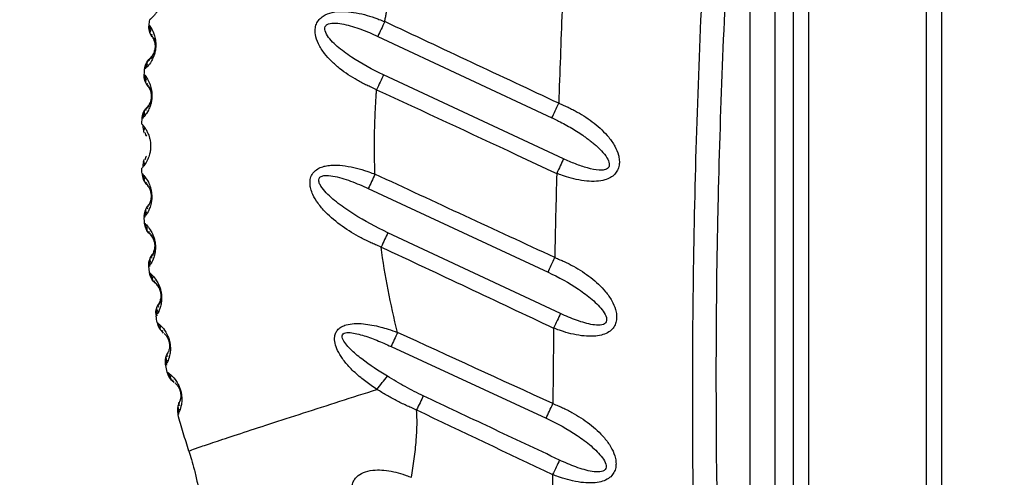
# Model space of a CAD drawing. Header units: millimetres. Extents: x 13 to 546, y 13 to 419.
# Tile 7 of 23: x 206 to 266, y 231 to 259. Entities that reach past the tile are written whole.
import ezdxf

# ---------------------------------------------------------------- set-up
doc = ezdxf.new("R2010")
doc.units = ezdxf.units.MM
doc.header["$LTSCALE"] = 2
doc.linetypes.add('SLD-Solid', pattern=[0])
doc.layers.add('DIMENSIONS', color=140, linetype='SLD-Solid', lineweight=25)
doc.styles.add('SLDTEXTSTYLE0', font='VERDANA.TTF')
doc.dimstyles.new('SLDDIMSTYLE0', dxfattribs={"dimtxt": 4.316016, "dimasz": 6.604, "dimexe": 0, "dimexo": 0.0625, "dimgap": 1.079004, "dimtad": 0, "dimtih": 1, "dimtoh": 1, "dimrnd": 1e-09, "dimzin": 12, "dimdsep": 46, "dimtxsty": 'SLDTEXTSTYLE0', "dimsah": 1, "dimcen": 0.09, "dimadec": 0, "dimazin": 3, "dimtfac": 1, "dimtofl": 0, "dimtmove": 0, "dimatfit": 3, "dimfxl": 0, "dimfrac": 2, "dimtolj": 1, "dimtzin": 12, "dimarcsym": 0})

# ---------------------------------------------------------------- blocks, each defined once
blk = doc.blocks.new('_D_1')
at = {"layer": 'DIMENSIONS'}
for p, q in [((262.726, 344.234), (171.672, 344.234)), ((178.022, 344.234), (178.022, 265.873)), ((171.609, 258.047), (170.16, 258.047)), ((170.16, 258.047), (170.16, 251.188)), ((184.435, 258.047), (185.884, 258.047)), ((185.884, 258.047), (185.884, 251.188)), ((170.16, 251.188), (171.609, 251.188)), ((185.884, 251.188), (184.435, 251.188)), ((178.022, 159.475), (178.022, 250.222)), ((196.359, 159.475), (171.672, 159.475))]:
    blk.add_line(p, q, dxfattribs=at)
for points in [[(178.022, 344.234), (177.006, 337.63), (179.038, 337.63)], [(178.022, 159.475), (179.038, 166.079), (177.006, 166.079)]]:
    blk.add_solid(points, dxfattribs=at)
at = {"layer": 'DIMENSIONS', "char_height": 4.2333, "attachment_point": 1, "style": 'SLDTEXTSTYLE0'}
for s, insert in [('184.8', (169.814, 264.39)), ('7.27', (171.609, 256.565))]:
    blk.add_mtext(s, dxfattribs=dict(at, insert=insert))
blk = doc.blocks.new('_D_3')
at = {"layer": 'DIMENSIONS'}
for p, q in [((263.132, 344.269), (147.672, 344.269)), ((154.022, 344.269), (154.022, 234.011)), ((147.609, 226.186), (146.16, 226.186)), ((146.16, 226.186), (146.16, 219.326)), ((160.435, 226.186), (161.884, 226.186)), ((161.884, 226.186), (161.884, 219.326)), ((146.16, 219.326), (147.609, 219.326)), ((161.884, 219.326), (160.435, 219.326)), ((154.022, 102.088), (154.022, 218.36)), ((224.821, 102.088), (147.672, 102.088))]:
    blk.add_line(p, q, dxfattribs=at)
for points in [[(154.022, 344.269), (153.006, 337.665), (155.038, 337.665)], [(154.022, 102.088), (155.038, 108.692), (153.006, 108.692)]]:
    blk.add_solid(points, dxfattribs=at)
at = {"layer": 'DIMENSIONS', "char_height": 4.2333, "attachment_point": 1, "style": 'SLDTEXTSTYLE0'}
for s, insert in [('242.2', (145.814, 232.529)), ('9.53', (147.609, 224.703))]:
    blk.add_mtext(s, dxfattribs=dict(at, insert=insert))

msp = doc.modelspace()

# ---------------------------------------------------------------- linework, layer by layer
for p, q in [((252.986, 212.875), (252.986, 284.075)), ((253.899, 284.075), (253.899, 212.875)), ((260.986, 215.091), (260.986, 281.859)), ((261.899, 281.859), (261.899, 215.091)), ((250.399, 212.975), (250.399, 281.47)), ((251.899, 212.975), (251.899, 281.47)), ((214.283, 258.219), (214.284, 258.121)), ((228, 257.558), (238.469, 252.66)), ((214.62, 256.88), (214.619, 256.866)), ((213.995, 255.246), (214.001, 255.15)), ((214.041, 255.682), (214.02, 255.587)), ((239.165, 250.194), (228.339, 255.238)), ((214.395, 253.935), (214.394, 253.917)), ((213.879, 252.708), (213.863, 252.613)), ((214.057, 251.61), (214.099, 251.555)), ((214.099, 250.359), (214.056, 250.303)), ((213.861, 249.293), (213.877, 249.198)), ((227.427, 248.407), (238.234, 243.379)), ((214.381, 248.038), (214.382, 248.02)), ((213.995, 246.772), (213.989, 246.676)), ((214.015, 246.312), (214.036, 246.218)), ((238.986, 240.887), (228.605, 245.751)), ((214.593, 245.089), (214.595, 245.072)), ((214.273, 243.809), (214.271, 243.712)), ((214.318, 243.328), (214.343, 243.236)), ((214.699, 240.849), (214.702, 240.752)), ((214.774, 240.337), (214.803, 240.247)), ((228.798, 238.906), (238.125, 234.592)), ((215.276, 237.887), (215.284, 237.792)), ((215.384, 237.351), (215.417, 237.263)), ((216.007, 234.938), (216.019, 234.843))]:
    msp.add_line(p, q)
at = {"flags": 128}
for points in [[(228.417, 258.442), (228.362, 258.327), (228.308, 258.212), (228.254, 258.097), (228.201, 257.985), (228.149, 257.874), (228.098, 257.766), (228.048, 257.66), (228, 257.558)], [(229.186, 239.753), (229.136, 239.643), (229.085, 239.533), (229.035, 239.425), (228.986, 239.317), (228.937, 239.211), (228.89, 239.107), (228.843, 239.006), (228.798, 238.906)]]:
    msp.add_lwpolyline(points, dxfattribs=at)
for centre, start, end in [((214.813, 249.65), 179.99991, 181.22868), ((214.82, 249.332), 181.53532, 223.42855), ((214.947, 246.73), 179.99971, 184.04825), ((215.651, 240.901), 179.9993, 189.71378), ((215.717, 240.519), 190.0881, 231.52163)]:
    msp.add_arc(centre, 1, start, end)
for points, knots in [([(247.451, 212.907), (247.416, 213.744), (247.347, 215.391), (247.258, 217.822), (247.181, 220.171), (247.116, 222.439), (247.062, 224.625), (247.019, 226.73), (246.986, 228.752), (246.932, 233.052), (246.92, 239.64), (247.06, 248.543), (247.357, 257.441), (247.736, 264.893), (248.116, 270.828), (248.401, 274.764), (248.757, 279.17), (249.022, 282.128), (249.2, 284.114)], [0, 0, 0, 0, 0.03527, 0.069392, 0.102366, 0.134191, 0.164867, 0.194393, 0.222771, 0.25, 0.375349, 0.5, 0.624725, 0.75, 0.813998, 0.875, 0.916087, 1, 1, 1, 1]), ([(250.399, 281.47), (249.873, 275.727), (249.234, 267.149), (248.822, 258.628), (248.598, 252.96), (248.511, 250.134), (248.202, 236.019), (248.353, 224.574), (248.902, 212.975)], [0, 0, 0, 0, 0.25, 0.375, 0.375, 0.5, 0.5, 1, 1, 1, 1]), ([(214.681, 261.208), (214.682, 261.206), (214.682, 261.203), (214.691, 261.189), (214.704, 261.17), (214.721, 261.144), (214.741, 261.113), (214.765, 261.075), (214.79, 261.032), (214.83, 260.957), (214.887, 260.835), (214.951, 260.654), (214.996, 260.469), (215.025, 260.287), (215.038, 260.068), (215.016, 259.796), (214.957, 259.532), (214.881, 259.33), (214.8, 259.166), (214.703, 259.004), (214.589, 258.851), (214.478, 258.731), (214.39, 258.646), (214.331, 258.594), (214.292, 258.568), (214.287, 258.561), (214.283, 258.557)], [0, 0, 0, 0, 0.035923, 0.070566, 0.103896, 0.135883, 0.166502, 0.195732, 0.223559, 0.249977, 0.31728, 0.374981, 0.408264, 0.43748, 0.470963, 0.499986, 0.528918, 0.562494, 0.591708, 0.624993, 0.682778, 0.749997, 0.810691, 0.875003, 0.928907, 1, 1, 1, 1]), ([(228.417, 258.442), (228.424, 258.484), (228.439, 258.567), (228.461, 258.692), (228.485, 258.816), (228.536, 259.065), (228.597, 259.355), (228.665, 259.686), (228.711, 259.919), (228.758, 260.168), (228.786, 260.335), (228.802, 260.435)], [0, 0, 0, 0, 0.062501, 0.125, 0.187499, 0.250001, 0.5, 0.625001, 0.750001, 0.850001, 1, 1, 1, 1]), ([(227.928, 254.351), (227.82, 254.398), (227.622, 254.483), (227.327, 254.619), (227.048, 254.759), (226.483, 255.067), (225.85, 255.486), (225.209, 256.047), (224.768, 256.534), (224.419, 257.061), (224.24, 257.577), (224.22, 257.992), (224.294, 258.308), (224.463, 258.582), (224.776, 258.846), (225.282, 259.033), (225.908, 259.072), (226.563, 259.009), (227.191, 258.874), (227.699, 258.721), (228.101, 258.569), (228.301, 258.489), (228.417, 258.442)], [0, 0, 0, 0, 0.034203, 0.062505, 0.094327, 0.125011, 0.249907, 0.314954, 0.374919, 0.443025, 0.499939, 0.532474, 0.562451, 0.592817, 0.624957, 0.681828, 0.74998, 0.809539, 0.874987, 0.937494, 0.963751, 1, 1, 1, 1]), ([(214.244, 258.237), (214.272, 258.205), (214.314, 258.157), (214.522, 257.773), (214.621, 257.417), (214.65, 257.155), (214.65, 256.98), (214.641, 256.852), (214.624, 256.726), (214.59, 256.555), (214.509, 256.304), (214.344, 255.978), (214.136, 255.726), (214.097, 255.693), (214.078, 255.676)], [0, 0, 0, 0, 0.2881294, 0.4322742, 0.5042781, 0.5429996, 0.5601066, 0.576729, 0.5933129, 0.6104124, 0.6491806, 0.7211864, 0.865333, 1, 1, 1, 1]), ([(228.339, 255.238), (227.669, 255.55), (227.016, 255.907), (226.112, 256.511), (225.823, 256.724), (225.43, 257.067), (225.307, 257.186), (225.085, 257.431), (224.986, 257.558), (224.842, 257.817), (224.797, 257.95), (224.823, 258.12), (224.846, 258.171), (224.923, 258.254), (224.976, 258.285), (225.159, 258.353), (225.312, 258.363), (225.63, 258.348), (225.797, 258.322), (226.302, 258.217), (226.646, 258.108), (227.328, 257.858), (227.667, 257.714), (228, 257.558)], [0, 0, 0, 0, 0.25, 0.25, 0.375, 0.375, 0.4375, 0.4375, 0.5, 0.5, 0.5625, 0.5625, 0.59375, 0.59375, 0.625, 0.625, 0.6875, 0.6875, 0.75, 0.75, 0.875, 0.875, 1, 1, 1, 1]), ([(214.284, 258.121), (214.284, 258.089), (214.283, 257.993), (214.305, 257.893), (214.321, 257.826)], [0, 0, 0, 0, 0.334647, 1, 1, 1, 1]), ([(214.373, 257.954), (214.336, 257.924), (214.264, 257.864), (214.308, 257.75), (214.329, 257.694)], [0, 0, 0, 0, 0.508406, 1, 1, 1, 1]), ([(214.439, 257.51), (214.417, 257.549), (214.373, 257.63), (214.418, 257.678), (214.441, 257.703)], [0, 0, 0, 0, 0.490813, 1, 1, 1, 1]), ([(214.414, 257.6), (214.444, 257.56), (214.49, 257.499), (214.565, 257.337), (214.603, 257.199), (214.62, 257.086), (214.624, 256.997), (214.623, 256.926), (214.621, 256.892), (214.62, 256.88)], [0, 0, 0, 0, 0.461932, 0.703176, 0.826195, 0.888269, 0.950437, 0.981695, 1, 1, 1, 1]), ([(214.46, 257.473), (214.466, 257.466), (214.477, 257.451), (214.537, 257.329), (214.584, 257.196), (214.605, 257.028), (214.606, 256.944), (214.604, 256.893), (214.601, 256.857), (214.597, 256.821), (214.589, 256.771), (214.571, 256.689), (214.53, 256.567), (214.476, 256.46), (214.42, 256.374), (214.357, 256.294), (214.303, 256.239), (214.295, 256.232), (214.291, 256.229)], [0, 0, 0, 0, 0.123898, 0.240944, 0.347665, 0.378803, 0.392633, 0.398546, 0.404147, 0.409764, 0.415702, 0.429569, 0.460785, 0.531913, 0.607466, 0.684794, 0.841772, 1, 1, 1, 1]), ([(214.619, 256.866), (214.618, 256.862), (214.616, 256.837), (214.61, 256.791), (214.596, 256.711), (214.572, 256.624), (214.512, 256.459), (214.384, 256.267), (214.317, 256.207), (214.271, 256.167)], [0, 0, 0, 0, 0.005969, 0.036854, 0.067908, 0.130468, 0.193904, 0.452892, 1, 1, 1, 1]), ([(214.135, 255.964), (214.107, 255.902), (214.065, 255.808), (214.047, 255.713), (214.041, 255.682)], [0, 0, 0, 0, 0.664245, 1, 1, 1, 1]), ([(214.17, 256.092), (214.138, 256.041), (214.072, 255.938), (214.131, 255.866), (214.161, 255.829)], [0, 0, 0, 0, 0.491616, 1, 1, 1, 1]), ([(214.278, 256.061), (214.26, 256.09), (214.225, 256.146), (214.285, 256.216), (214.314, 256.251)], [0, 0, 0, 0, 0.509162, 1, 1, 1, 1]), ([(213.955, 255.263), (213.985, 255.232), (214.029, 255.187), (214.254, 254.814), (214.37, 254.464), (214.411, 254.205), (214.419, 254.03), (214.417, 253.904), (214.407, 253.778), (214.382, 253.611), (214.315, 253.355), (214.166, 253.021), (213.972, 252.757), (213.934, 252.722), (213.916, 252.705)], [0, 0, 0, 0, 0.288197, 0.432375, 0.504393, 0.543038, 0.560168, 0.576843, 0.59309, 0.60975, 0.647184, 0.721119, 0.865297, 1, 1, 1, 1]), ([(228.339, 255.238), (228.277, 255.105), (228.21, 254.96), (228.071, 254.659), (227.999, 254.504), (227.928, 254.351)], [0, 0, 0, 0, 0.5, 0.5, 1, 1, 1, 1]), ([(214.001, 255.15), (214.002, 255.118), (214.006, 255.022), (214.033, 254.923), (214.052, 254.858)], [0, 0, 0, 0, 0.334797, 1, 1, 1, 1]), ([(214.097, 254.987), (214.062, 254.955), (213.994, 254.892), (214.043, 254.781), (214.067, 254.727)], [0, 0, 0, 0, 0.508399, 1, 1, 1, 1]), ([(214.185, 254.548), (214.161, 254.587), (214.113, 254.665), (214.156, 254.715), (214.177, 254.74)], [0, 0, 0, 0, 0.490822, 1, 1, 1, 1]), ([(214.155, 254.637), (214.187, 254.599), (214.236, 254.54), (214.318, 254.382), (214.363, 254.246), (214.384, 254.135), (214.394, 254.047), (214.396, 253.977), (214.395, 253.946), (214.395, 253.935)], [0, 0, 0, 0, 0.463169, 0.705061, 0.828412, 0.890655, 0.952992, 0.984337, 1, 1, 1, 1]), ([(214.207, 254.513), (214.214, 254.506), (214.226, 254.492), (214.291, 254.373), (214.344, 254.243), (214.373, 254.077), (214.378, 253.993), (214.378, 253.943), (214.377, 253.906), (214.375, 253.87), (214.37, 253.821), (214.356, 253.738), (214.321, 253.614), (214.273, 253.505), (214.221, 253.416), (214.163, 253.334), (214.111, 253.277), (214.104, 253.269), (214.1, 253.265)], [0, 0, 0, 0, 0.1238377, 0.2408959, 0.347622, 0.3787568, 0.3925817, 0.3984943, 0.4040958, 0.4097109, 0.4156494, 0.4295272, 0.4607498, 0.531887, 0.607446, 0.6847786, 0.8417645, 1, 1, 1, 1]), ([(227.802, 250.442), (227.801, 250.524), (227.8, 250.687), (227.798, 251.013), (227.802, 251.583), (227.816, 252.235), (227.84, 252.887), (227.864, 253.375), (227.888, 253.782), (227.91, 254.108), (227.922, 254.27), (227.928, 254.351)], [0, 0, 0, 0, 0.0625, 0.124999, 0.249999, 0.499998, 0.624999, 0.750001, 0.875001, 0.9375, 1, 1, 1, 1]), ([(214.394, 253.917), (214.394, 253.913), (214.393, 253.888), (214.389, 253.841), (214.379, 253.761), (214.36, 253.673), (214.308, 253.506), (214.191, 253.308), (214.127, 253.246), (214.084, 253.203)], [0, 0, 0, 0, 0.006514, 0.037376, 0.06842, 0.130939, 0.194332, 0.453172, 1, 1, 1, 1]), ([(238.469, 252.66), (238.531, 252.792), (238.598, 252.935), (238.737, 253.232), (238.809, 253.386), (238.88, 253.537)], [0, 0, 0, 0, 0.5, 0.5, 1, 1, 1, 1]), ([(238.88, 253.537), (238.982, 253.494), (239.172, 253.415), (239.455, 253.287), (239.723, 253.155), (240.265, 252.864), (241.033, 252.359), (241.788, 251.651), (242.256, 250.985), (242.46, 250.507), (242.532, 250.116), (242.521, 249.804), (242.433, 249.509), (242.249, 249.249), (241.984, 249.047), (241.609, 248.896), (241.128, 248.826), (240.548, 248.844), (239.942, 248.944), (239.451, 249.071), (239.062, 249.204), (238.869, 249.275), (238.755, 249.317)], [0, 0, 0, 0, 0.033855, 0.062493, 0.094287, 0.124986, 0.249858, 0.37466, 0.441706, 0.499654, 0.532275, 0.562146, 0.593588, 0.624634, 0.658681, 0.696386, 0.75003, 0.808734, 0.875012, 0.937507, 0.963051, 1, 1, 1, 1]), ([(213.959, 252.994), (213.934, 252.93), (213.897, 252.835), (213.884, 252.74), (213.879, 252.708)], [0, 0, 0, 0, 0.664574, 1, 1, 1, 1]), ([(213.987, 253.123), (213.958, 253.071), (213.898, 252.965), (213.959, 252.896), (213.991, 252.861)], [0, 0, 0, 0, 0.491617, 1, 1, 1, 1]), ([(214.095, 253.098), (214.076, 253.126), (214.039, 253.18), (214.095, 253.253), (214.122, 253.289)], [0, 0, 0, 0, 0.509157, 1, 1, 1, 1]), ([(213.814, 252.285), (213.815, 252.283), (213.817, 252.278), (213.828, 252.266), (213.841, 252.253), (213.86, 252.233), (213.888, 252.2), (213.929, 252.15), (213.962, 252.104), (213.979, 252.081)], [0, 0, 0, 0, 0.164091, 0.302097, 0.414067, 0.499981, 0.673832, 0.840485, 1, 1, 1, 1]), ([(238.469, 252.66), (238.503, 252.644), (238.639, 252.58), (238.908, 252.448), (239.406, 252.186), (239.922, 251.881), (240.355, 251.586), (240.599, 251.413), (240.786, 251.27), (240.977, 251.116), (241.13, 250.983), (241.24, 250.881), (241.31, 250.816), (241.378, 250.748), (241.422, 250.701), (241.444, 250.678)], [0, 0, 0, 0, 0.031545, 0.125007, 0.25002, 0.499981, 0.624986, 0.687489, 0.749991, 0.821423, 0.892851, 0.919712, 0.946426, 0.973211, 1, 1, 1, 1]), ([(213.866, 252.175), (213.868, 252.143), (213.877, 252.048), (213.909, 251.952), (213.93, 251.887)], [0, 0, 0, 0, 0.334799, 1, 1, 1, 1]), ([(213.894, 252.187), (213.912, 252.168), (213.949, 252.13), (214.134, 251.852), (214.264, 251.512), (214.318, 251.256), (214.335, 251.084), (214.339, 250.956), (214.335, 250.829), (214.318, 250.657), (214.263, 250.401), (214.133, 250.062), (213.948, 249.784), (213.911, 249.746), (213.892, 249.727)], [0, 0, 0, 0, 0.17012, 0.334875, 0.417176, 0.46145, 0.481001, 0.499984, 0.518953, 0.538499, 0.582795, 0.665095, 0.829851, 1, 1, 1, 1]), ([(213.969, 252.018), (213.936, 251.984), (213.871, 251.919), (213.925, 251.81), (213.951, 251.757)], [0, 0, 0, 0, 0.50839, 1, 1, 1, 1]), ([(214.077, 251.585), (214.052, 251.623), (214, 251.698), (214.04, 251.75), (214.06, 251.776)], [0, 0, 0, 0, 0.490836, 1, 1, 1, 1]), ([(213.929, 250.027), (213.908, 249.962), (213.867, 249.833), (213.858, 249.706), (213.853, 249.642)], [0, 0, 0, 0, 0.497395, 1, 1, 1, 1]), ([(213.951, 250.156), (213.924, 250.103), (213.87, 249.995), (213.934, 249.929), (213.967, 249.896)], [0, 0, 0, 0, 0.491612, 1, 1, 1, 1]), ([(214.059, 250.137), (214.039, 250.163), (213.999, 250.215), (214.051, 250.291), (214.077, 250.328)], [0, 0, 0, 0, 0.509161, 1, 1, 1, 1]), ([(239.165, 250.194), (239.103, 250.062), (239.036, 249.919), (238.898, 249.622), (238.826, 249.468), (238.755, 249.317)], [0, 0, 0, 0, 0.5, 0.5, 1, 1, 1, 1]), ([(241.85, 249.646), (241.797, 249.588), (241.715, 249.55), (241.525, 249.51), (241.417, 249.506), (241.082, 249.526), (240.842, 249.577), (240.363, 249.71), (240.121, 249.794), (239.64, 249.981), (239.401, 250.084), (239.165, 250.194)], [0, 0, 0, 0, 0.125, 0.125, 0.25, 0.25, 0.5, 0.5, 0.75, 0.75, 1, 1, 1, 1]), ([(213.821, 249.305), (213.853, 249.278), (213.901, 249.238), (214.157, 248.891), (214.305, 248.558), (214.371, 248.306), (214.396, 248.135), (214.406, 248.009), (214.408, 247.882), (214.4, 247.709), (214.359, 247.452), (214.246, 247.108), (214.081, 246.83), (214.047, 246.791), (214.031, 246.772)], [0, 0, 0, 0, 0.288181, 0.432351, 0.504369, 0.543123, 0.560229, 0.57683, 0.593434, 0.610538, 0.649295, 0.721311, 0.865481, 1, 1, 1, 1]), ([(228.2, 244.889), (228.086, 244.935), (227.881, 245.019), (227.576, 245.154), (227.286, 245.291), (226.695, 245.593), (225.846, 246.11), (224.983, 246.822), (224.409, 247.488), (224.118, 247.967), (223.968, 248.367), (223.91, 248.7), (223.935, 249.031), (224.078, 249.331), (224.314, 249.56), (224.603, 249.703), (224.925, 249.784), (225.345, 249.827), (225.901, 249.801), (226.552, 249.682), (227.082, 249.539), (227.5, 249.392), (227.708, 249.315), (227.829, 249.27)], [0, 0, 0, 0, 0.034591, 0.0625069, 0.0940928, 0.1250154, 0.2499354, 0.3748224, 0.4420547, 0.4998409, 0.5329657, 0.5623486, 0.5945596, 0.6248494, 0.6547015, 0.6874511, 0.7169964, 0.7500489, 0.8086625, 0.8750024, 0.9374924, 0.9635101, 1, 1, 1, 1]), ([(213.877, 249.198), (213.881, 249.167), (213.894, 249.072), (213.931, 248.977), (213.955, 248.914)], [0, 0, 0, 0, 0.3352563, 1, 1, 1, 1]), ([(213.987, 249.046), (213.956, 249.011), (213.895, 248.943), (213.954, 248.838), (213.983, 248.786)], [0, 0, 0, 0, 0.508386, 1, 1, 1, 1]), ([(214.116, 248.621), (214.089, 248.657), (214.034, 248.73), (214.071, 248.783), (214.09, 248.81)], [0, 0, 0, 0, 0.490845, 1, 1, 1, 1]), ([(214.078, 248.706), (214.113, 248.671), (214.166, 248.617), (214.263, 248.47), (214.319, 248.341), (214.351, 248.234), (214.369, 248.148), (214.378, 248.079), (214.38, 248.048), (214.381, 248.038)], [0, 0, 0, 0, 0.463167, 0.705061, 0.828414, 0.890658, 0.953004, 0.984351, 1, 1, 1, 1]), ([(228.605, 245.751), (227.901, 246.08), (227.213, 246.452), (226.237, 247.068), (225.922, 247.284), (225.475, 247.627), (225.331, 247.744), (225.058, 247.987), (224.928, 248.112), (224.697, 248.372), (224.593, 248.507), (224.489, 248.71), (224.463, 248.777), (224.442, 248.907), (224.447, 248.968), (224.496, 249.07), (224.541, 249.11), (224.657, 249.166), (224.727, 249.181), (224.954, 249.204), (225.125, 249.187), (225.473, 249.126), (225.651, 249.082), (226.007, 248.978), (226.186, 248.918), (226.721, 248.722), (227.077, 248.57), (227.427, 248.407)], [0, 0, 0, 0, 0.25, 0.25, 0.375, 0.375, 0.4375, 0.4375, 0.5, 0.5, 0.5625, 0.5625, 0.59375, 0.59375, 0.625, 0.625, 0.65625, 0.65625, 0.6875, 0.6875, 0.75, 0.75, 0.8125, 0.8125, 0.875, 0.875, 1, 1, 1, 1]), ([(214.141, 248.588), (214.148, 248.582), (214.161, 248.569), (214.237, 248.458), (214.302, 248.334), (214.346, 248.174), (214.359, 248.092), (214.365, 248.042), (214.367, 248.006), (214.368, 247.97), (214.368, 247.921), (214.362, 247.837), (214.341, 247.711), (214.304, 247.599), (214.261, 247.505), (214.212, 247.418), (214.168, 247.356), (214.161, 247.348), (214.158, 247.344)], [0, 0, 0, 0, 0.123709, 0.24079, 0.347599, 0.378809, 0.392695, 0.398623, 0.404224, 0.40984, 0.415764, 0.429588, 0.460753, 0.531858, 0.607414, 0.684751, 0.84175, 1, 1, 1, 1]), ([(214.382, 248.02), (214.383, 248.016), (214.385, 247.991), (214.385, 247.944), (214.383, 247.864), (214.373, 247.774), (214.338, 247.603), (214.242, 247.395), (214.186, 247.327), (214.148, 247.281)], [0, 0, 0, 0, 0.00654, 0.037397, 0.068441, 0.130956, 0.194353, 0.453189, 1, 1, 1, 1]), ([(214.045, 247.062), (214.027, 246.996), (214, 246.898), (213.996, 246.804), (213.995, 246.772)], [0, 0, 0, 0, 0.665268, 1, 1, 1, 1]), ([(214.06, 247.192), (214.037, 247.137), (213.988, 247.027), (214.056, 246.965), (214.09, 246.933)], [0, 0, 0, 0, 0.491609, 1, 1, 1, 1]), ([(214.169, 247.178), (214.148, 247.203), (214.106, 247.253), (214.153, 247.331), (214.177, 247.369)], [0, 0, 0, 0, 0.5091629, 1, 1, 1, 1]), ([(213.975, 246.322), (214.008, 246.297), (214.058, 246.259), (214.329, 245.926), (214.491, 245.602), (214.569, 245.355), (214.603, 245.186), (214.619, 245.061), (214.628, 244.935), (214.628, 244.763), (214.6, 244.504), (214.505, 244.155), (214.355, 243.871), (214.324, 243.83), (214.309, 243.811)], [0, 0, 0, 0, 0.2881992, 0.4323792, 0.5044026, 0.5431696, 0.5602758, 0.5768675, 0.59348, 0.6105862, 0.6493374, 0.7213566, 0.8655346, 1, 1, 1, 1]), ([(214.036, 246.218), (214.041, 246.187), (214.059, 246.094), (214.1, 246.001), (214.127, 245.94)], [0, 0, 0, 0, 0.3354418, 1, 1, 1, 1]), ([(214.152, 246.072), (214.123, 246.036), (214.066, 245.966), (214.129, 245.864), (214.161, 245.814)], [0, 0, 0, 0, 0.508379, 1, 1, 1, 1]), ([(214.301, 245.655), (214.272, 245.69), (214.214, 245.76), (214.248, 245.815), (214.266, 245.842)], [0, 0, 0, 0, 0.4908564, 1, 1, 1, 1]), ([(214.259, 245.738), (214.296, 245.705), (214.351, 245.654), (214.454, 245.512), (214.516, 245.386), (214.554, 245.282), (214.575, 245.198), (214.588, 245.13), (214.592, 245.099), (214.593, 245.089)], [0, 0, 0, 0, 0.463165, 0.705059, 0.828413, 0.890658, 0.953007, 0.984355, 1, 1, 1, 1]), ([(214.328, 245.624), (214.335, 245.618), (214.349, 245.606), (214.429, 245.499), (214.499, 245.379), (214.551, 245.222), (214.569, 245.141), (214.576, 245.092), (214.58, 245.056), (214.583, 245.02), (214.586, 244.971), (214.584, 244.887), (214.569, 244.761), (214.538, 244.647), (214.5, 244.551), (214.457, 244.464), (214.427, 244.417), (214.422, 244.409), (214.422, 244.409)], [0, 0, 0, 0, 0.146864, 0.285954, 0.412873, 0.449984, 0.466509, 0.47356, 0.480214, 0.486884, 0.493913, 0.510309, 0.5473, 0.631747, 0.721497, 0.813367, 0.999871, 1, 1, 1, 1]), ([(214.595, 245.072), (214.595, 245.067), (214.599, 245.042), (214.602, 244.996), (214.604, 244.915), (214.598, 244.826), (214.572, 244.653), (214.487, 244.441), (214.434, 244.371), (214.399, 244.322)], [0, 0, 0, 0, 0.006672, 0.037521, 0.068564, 0.131067, 0.194456, 0.453257, 1, 1, 1, 1]), ([(229.186, 239.753), (228.978, 240.6), (228.784, 241.45), (228.454, 243.163), (228.315, 244.024), (228.2, 244.889)], [0, 0, 0, 0, 0.5, 0.5, 1, 1, 1, 1]), ([(214.308, 244.099), (214.294, 244.033), (214.271, 243.935), (214.272, 243.84), (214.273, 243.809)], [0, 0, 0, 0, 0.66563, 1, 1, 1, 1]), ([(214.317, 244.229), (214.296, 244.174), (214.253, 244.062), (214.323, 244.004), (214.359, 243.974)], [0, 0, 0, 0, 0.491606, 1, 1, 1, 1]), ([(214.425, 244.222), (214.403, 244.246), (214.359, 244.293), (214.402, 244.373), (214.423, 244.412)], [0, 0, 0, 0, 0.509164, 1, 1, 1, 1]), ([(238.234, 243.379), (238.295, 243.512), (238.362, 243.655), (238.499, 243.953), (238.57, 244.106), (238.64, 244.257)], [0, 0, 0, 0, 0.5, 0.5, 1, 1, 1, 1]), ([(238.64, 244.257), (238.744, 244.215), (238.937, 244.136), (239.223, 244.008), (239.496, 243.875), (240.045, 243.584), (240.825, 243.076), (241.594, 242.364), (242.073, 241.694), (242.287, 241.214), (242.366, 240.819), (242.363, 240.504), (242.28, 240.204), (242.094, 239.931), (241.809, 239.714), (241.426, 239.573), (240.952, 239.509), (240.385, 239.527), (239.773, 239.63), (239.276, 239.76), (238.882, 239.896), (238.687, 239.968), (238.572, 240.011)], [0, 0, 0, 0, 0.033847, 0.062516, 0.094301, 0.125033, 0.249952, 0.374806, 0.441905, 0.499847, 0.532548, 0.562365, 0.593813, 0.624872, 0.66159, 0.702454, 0.749934, 0.808417, 0.874965, 0.937483, 0.96293, 1, 1, 1, 1]), ([(238.234, 243.379), (238.873, 243.082), (239.495, 242.736), (240.358, 242.152), (240.635, 241.946), (241.016, 241.617), (241.137, 241.504), (241.361, 241.27), (241.465, 241.149), (241.638, 240.902), (241.709, 240.775), (241.776, 240.529), (241.767, 240.411), (241.631, 240.248), (241.509, 240.206), (241.233, 240.179), (241.079, 240.191), (240.608, 240.266), (240.279, 240.365), (239.629, 240.6), (239.305, 240.737), (238.986, 240.887)], [0, 0, 0, 0, 0.25, 0.25, 0.375, 0.375, 0.4375, 0.4375, 0.5, 0.5, 0.5625, 0.5625, 0.625, 0.625, 0.6875, 0.6875, 0.75, 0.75, 0.875, 0.875, 1, 1, 1, 1]), ([(214.278, 243.336), (214.312, 243.313), (214.363, 243.277), (214.648, 242.96), (214.826, 242.645), (214.915, 242.403), (214.957, 242.237), (214.979, 242.114), (214.994, 241.989), (215.003, 241.817), (214.988, 241.557), (214.911, 241.206), (214.777, 240.914), (214.748, 240.873), (214.734, 240.852)], [0, 0, 0, 0, 0.288222, 0.432413, 0.504444, 0.54321, 0.56032, 0.576913, 0.593545, 0.610655, 0.649387, 0.721411, 0.865599, 1, 1, 1, 1]), ([(214.343, 243.236), (214.35, 243.205), (214.372, 243.113), (214.418, 243.023), (214.448, 242.963)], [0, 0, 0, 0, 0.335608, 1, 1, 1, 1]), ([(214.466, 243.096), (214.439, 243.059), (214.386, 242.986), (214.454, 242.887), (214.487, 242.839)], [0, 0, 0, 0, 0.50837, 1, 1, 1, 1]), ([(214.634, 242.688), (214.604, 242.721), (214.543, 242.788), (214.574, 242.844), (214.59, 242.873)], [0, 0, 0, 0, 0.490869, 1, 1, 1, 1]), ([(214.589, 242.769), (214.627, 242.737), (214.684, 242.689), (214.793, 242.554), (214.861, 242.432), (214.903, 242.33), (214.929, 242.247), (214.946, 242.175), (214.952, 242.139), (214.955, 242.123)], [0, 0, 0, 0, 0.459102, 0.698877, 0.821155, 0.882859, 0.944669, 0.975732, 1, 1, 1, 1]), ([(214.663, 242.658), (214.67, 242.653), (214.684, 242.641), (214.769, 242.538), (214.845, 242.423), (214.904, 242.269), (214.925, 242.189), (214.935, 242.141), (214.941, 242.106), (214.946, 242.071), (214.951, 242.021), (214.954, 241.938), (214.945, 241.811), (214.92, 241.696), (214.887, 241.599), (214.848, 241.508), (214.81, 241.443), (214.804, 241.434), (214.801, 241.429)], [0, 0, 0, 0, 0.123574, 0.240672, 0.34757, 0.378851, 0.392796, 0.39874, 0.404341, 0.409966, 0.415879, 0.42964, 0.460749, 0.531822, 0.607376, 0.684718, 0.841733, 1, 1, 1, 1]), ([(214.955, 242.123), (214.956, 242.118), (214.96, 242.094), (214.965, 242.048), (214.971, 241.968), (214.97, 241.878), (214.953, 241.704), (214.88, 241.489), (214.831, 241.416), (214.798, 241.366)], [0, 0, 0, 0, 0.006721, 0.037595, 0.068603, 0.13111, 0.194499, 0.453286, 1, 1, 1, 1]), ([(214.721, 241.269), (214.703, 241.213), (214.666, 241.099), (214.739, 241.045), (214.775, 241.017)], [0, 0, 0, 0, 0.491601, 1, 1, 1, 1]), ([(214.719, 241.139), (214.708, 241.073), (214.691, 240.974), (214.697, 240.88), (214.699, 240.849)], [0, 0, 0, 0, 0.66613, 1, 1, 1, 1]), ([(214.829, 241.267), (214.806, 241.29), (214.76, 241.334), (214.799, 241.416), (214.818, 241.456)], [0, 0, 0, 0, 0.509169, 1, 1, 1, 1]), ([(238.986, 240.887), (238.924, 240.755), (238.856, 240.612), (238.716, 240.316), (238.643, 240.162), (238.572, 240.011)], [0, 0, 0, 0, 0.5, 0.5, 1, 1, 1, 1]), ([(214.733, 240.344), (214.768, 240.322), (214.821, 240.289), (215.12, 239.987), (215.311, 239.682), (215.412, 239.446), (215.462, 239.283), (215.491, 239.161), (215.512, 239.037), (215.529, 238.866), (215.528, 238.607), (215.469, 238.254), (215.351, 237.957), (215.324, 237.914), (215.311, 237.893)], [0, 0, 0, 0, 0.288228, 0.432422, 0.504453, 0.543236, 0.560342, 0.576923, 0.59355, 0.610661, 0.6494, 0.721425, 0.865616, 1, 1, 1, 1]), ([(214.803, 240.247), (214.812, 240.216), (214.838, 240.126), (214.888, 240.038), (214.921, 239.98)], [0, 0, 0, 0, 0.335749, 1, 1, 1, 1]), ([(214.932, 240.113), (214.907, 240.075), (214.858, 240), (214.93, 239.906), (214.966, 239.859)], [0, 0, 0, 0, 0.508366, 1, 1, 1, 1]), ([(215.12, 239.716), (215.088, 239.747), (215.024, 239.811), (215.052, 239.868), (215.066, 239.897)], [0, 0, 0, 0, 0.490877, 1, 1, 1, 1]), ([(227.948, 236.326), (227.832, 236.403), (227.605, 236.556), (227.278, 236.79), (226.951, 237.045), (226.627, 237.327), (226.252, 237.701), (225.886, 238.136), (225.582, 238.626), (225.412, 239.078), (225.387, 239.457), (225.468, 239.746), (225.614, 239.955), (225.83, 240.111), (226.151, 240.236), (226.596, 240.3), (227.118, 240.279), (227.655, 240.2), (228.148, 240.089), (228.661, 239.934), (228.996, 239.818), (229.186, 239.753)], [0, 0, 0, 0, 0.049578, 0.097313, 0.142851, 0.197067, 0.249988, 0.331135, 0.398418, 0.453618, 0.499941, 0.529879, 0.558814, 0.589718, 0.624993, 0.682383, 0.749998, 0.810742, 0.875005, 0.928863, 1, 1, 1, 1]), ([(215.149, 239.687), (215.157, 239.682), (215.171, 239.672), (215.261, 239.573), (215.342, 239.462), (215.408, 239.312), (215.433, 239.234), (215.446, 239.186), (215.453, 239.151), (215.46, 239.116), (215.467, 239.067), (215.474, 238.985), (215.472, 238.858), (215.453, 238.742), (215.425, 238.644), (215.391, 238.552), (215.357, 238.484), (215.351, 238.475), (215.349, 238.471)], [0, 0, 0, 0, 0.123451, 0.240572, 0.347482, 0.37877, 0.392711, 0.398657, 0.404262, 0.409873, 0.415781, 0.429564, 0.46068, 0.531768, 0.607334, 0.684687, 0.841718, 1, 1, 1, 1]), ([(228.58, 237.114), (228.042, 237.444), (227.516, 237.787), (226.792, 238.345), (226.561, 238.538), (226.251, 238.845), (226.154, 238.95), (225.986, 239.165), (225.913, 239.276), (225.856, 239.438), (225.847, 239.49), (225.856, 239.585), (225.877, 239.627), (225.98, 239.721), (226.101, 239.742), (226.358, 239.742), (226.498, 239.722), (226.781, 239.666), (226.925, 239.628), (227.358, 239.5), (227.648, 239.394), (228.225, 239.164), (228.512, 239.039), (228.798, 238.906)], [0, 0, 0, 0, 0.25, 0.25, 0.375, 0.375, 0.4375, 0.4375, 0.5, 0.5, 0.53125, 0.53125, 0.5625, 0.5625, 0.625, 0.625, 0.6875, 0.6875, 0.75, 0.75, 0.875, 0.875, 1, 1, 1, 1]), ([(215.277, 238.307), (215.262, 238.251), (215.232, 238.135), (215.306, 238.085), (215.344, 238.059)], [0, 0, 0, 0, 0.491606, 1, 1, 1, 1]), ([(215.282, 238.178), (215.274, 238.112), (215.262, 238.012), (215.273, 237.919), (215.276, 237.887)], [0, 0, 0, 0, 0.666134, 1, 1, 1, 1]), ([(215.385, 238.311), (215.36, 238.332), (215.312, 238.374), (215.347, 238.457), (215.364, 238.498)], [0, 0, 0, 0, 0.509161, 1, 1, 1, 1]), ([(215.343, 237.356), (215.379, 237.336), (215.432, 237.306), (215.744, 237.02), (215.949, 236.728), (216.061, 236.499), (216.119, 236.34), (216.153, 236.22), (216.181, 236.098), (216.207, 235.929), (216.219, 235.67), (216.179, 235.313), (216.077, 235.011), (216.053, 234.967), (216.041, 234.945)], [0, 0, 0, 0, 0.28827, 0.432488, 0.504533, 0.543368, 0.560472, 0.57701, 0.593675, 0.61079, 0.649501, 0.721531, 0.865738, 1, 1, 1, 1]), ([(215.417, 237.263), (215.427, 237.233), (215.458, 237.145), (215.512, 237.06), (215.547, 237.003)], [0, 0, 0, 0, 0.336159, 1, 1, 1, 1]), ([(215.552, 237.136), (215.529, 237.097), (215.484, 237.02), (215.561, 236.93), (215.599, 236.885)], [0, 0, 0, 0, 0.508354, 1, 1, 1, 1]), ([(215.758, 236.75), (215.725, 236.78), (215.659, 236.84), (215.683, 236.898), (215.696, 236.928)], [0, 0, 0, 0, 0.490895, 1, 1, 1, 1]), ([(227.948, 236.326), (228.051, 236.46), (228.158, 236.597), (228.372, 236.864), (228.479, 236.994), (228.58, 237.114)], [0, 0, 0, 0, 0.5, 0.5, 1, 1, 1, 1]), ([(230.735, 235.936), (230.368, 236.109), (230.005, 236.297), (229.286, 236.692), (228.929, 236.899), (228.58, 237.114)], [0, 0, 0, 0, 0.5, 0.5, 1, 1, 1, 1]), ([(215.789, 236.723), (215.797, 236.718), (215.812, 236.708), (215.905, 236.615), (215.991, 236.508), (216.064, 236.363), (216.093, 236.287), (216.108, 236.241), (216.117, 236.207), (216.126, 236.172), (216.135, 236.124), (216.147, 236.041), (216.151, 235.914), (216.138, 235.797), (216.116, 235.699), (216.086, 235.605), (216.056, 235.536), (216.051, 235.526), (216.049, 235.522)], [0, 0, 0, 0, 0.1233623, 0.240507, 0.3475466, 0.3789721, 0.3930303, 0.3990148, 0.4046296, 0.4102461, 0.4161256, 0.4297928, 0.460764, 0.5317549, 0.6073014, 0.6846538, 0.8417004, 1, 1, 1, 1]), ([(216.64, 232.616), (216.639, 232.622), (216.694, 232.645), (216.934, 232.735), (217.12, 232.8), (217.634, 232.976), (217.963, 233.087), (218.759, 233.352), (219.226, 233.507), (220.285, 233.854), (220.875, 234.047), (222.147, 234.461), (222.829, 234.681), (224.246, 235.139), (224.981, 235.375), (226.464, 235.851), (227.211, 236.09), (227.948, 236.326)], [0, 0, 0, 0, 0.125, 0.125, 0.25, 0.25, 0.375, 0.375, 0.5, 0.5, 0.625, 0.625, 0.75, 0.75, 0.875, 0.875, 1, 1, 1, 1]), ([(230.332, 235.09), (230.223, 235.135), (230.015, 235.221), (229.706, 235.357), (229.408, 235.5), (229.008, 235.702), (228.616, 235.914), (228.234, 236.146), (228.045, 236.265), (227.948, 236.326)], [0, 0, 0, 0, 0.1315724, 0.2499971, 0.3753764, 0.4999983, 0.7499994, 0.8723388, 1, 1, 1, 1]), ([(238.931, 232.074), (237.549, 232.725), (234.818, 234.013), (232.086, 235.3), (230.735, 235.936)], [0, 0, 0, 0, 0.505683, 1, 1, 1, 1]), ([(215.986, 235.355), (215.974, 235.298), (215.95, 235.182), (216.026, 235.136), (216.065, 235.113)], [0, 0, 0, 0, 0.491596, 1, 1, 1, 1]), ([(215.998, 235.228), (215.993, 235.161), (215.987, 235.061), (216.002, 234.969), (216.007, 234.938)], [0, 0, 0, 0, 0.666745, 1, 1, 1, 1]), ([(216.093, 235.365), (216.067, 235.385), (216.018, 235.424), (216.048, 235.509), (216.062, 235.55)], [0, 0, 0, 0, 0.509178, 1, 1, 1, 1]), ([(230.025, 231.038), (230.081, 231.389), (230.14, 231.766), (230.242, 232.526), (230.284, 232.904), (230.368, 233.958), (230.369, 234.563), (230.332, 235.09)], [0, 0, 0, 0, 0.25, 0.25, 0.5, 0.5, 1, 1, 1, 1]), ([(238.527, 235.472), (238.634, 235.428), (238.829, 235.35), (239.117, 235.224), (239.391, 235.091), (239.947, 234.797), (240.742, 234.287), (241.523, 233.571), (242.014, 232.898), (242.236, 232.414), (242.324, 232.017), (242.328, 231.698), (242.25, 231.393), (242.068, 231.114), (241.783, 230.893), (241.397, 230.749), (240.916, 230.686), (240.343, 230.705), (239.725, 230.811), (239.221, 230.945), (238.824, 231.083), (238.627, 231.156), (238.512, 231.199)], [0, 0, 0, 0, 0.034246, 0.062504, 0.093394, 0.125008, 0.249904, 0.374915, 0.441889, 0.499932, 0.532748, 0.562438, 0.593927, 0.624942, 0.66155, 0.702369, 0.749983, 0.808498, 0.87499, 0.937496, 0.963383, 1, 1, 1, 1]), ([(238.125, 234.592), (238.773, 234.292), (239.404, 233.942), (240.281, 233.352), (240.562, 233.144), (240.951, 232.811), (241.074, 232.697), (241.304, 232.461), (241.411, 232.339), (241.59, 232.089), (241.665, 231.96), (241.74, 231.711), (241.736, 231.591), (241.605, 231.423), (241.484, 231.379), (241.206, 231.351), (241.05, 231.363), (240.573, 231.441), (240.24, 231.542), (239.582, 231.781), (239.254, 231.921), (238.931, 232.074)], [0, 0, 0, 0, 0.25, 0.25, 0.375, 0.375, 0.4375, 0.4375, 0.5, 0.5, 0.5625, 0.5625, 0.625, 0.625, 0.6875, 0.6875, 0.75, 0.75, 0.875, 0.875, 1, 1, 1, 1]), ([(216.64, 232.616), (216.691, 232.459), (216.795, 232.118), (216.965, 231.496), (217.117, 230.856), (217.24, 230.245), (217.328, 229.741), (217.401, 229.244), (217.477, 228.636), (217.537, 227.957), (217.571, 227.287), (217.579, 226.909), (217.58, 226.732)], [0, 0, 0, 0, 0.125008, 0.250008, 0.375008, 0.437508, 0.500008, 0.562508, 0.625008, 0.750008, 0.875008, 1.000007, 1.000007, 1.000007, 1.000007]), ([(238.931, 232.074), (238.868, 231.943), (238.799, 231.8), (238.657, 231.504), (238.584, 231.351), (238.512, 231.199)], [0, 0, 0, 0, 0.5, 0.5, 1, 1, 1, 1]), ([(229.585, 227.201), (229.491, 227.242), (229.318, 227.315), (229.063, 227.433), (228.82, 227.556), (228.494, 227.735), (228.098, 227.983), (227.646, 228.322), (227.234, 228.698), (226.865, 229.134), (226.58, 229.604), (226.438, 230.058), (226.424, 230.422), (226.482, 230.7), (226.613, 230.947), (226.86, 231.201), (227.28, 231.412), (227.819, 231.492), (228.392, 231.475), (228.944, 231.384), (229.392, 231.267), (229.745, 231.143), (229.921, 231.077), (230.025, 231.038)], [0, 0, 0, 0, 0.034121, 0.062498, 0.093891, 0.124999, 0.18694, 0.249968, 0.314989, 0.374969, 0.442672, 0.499969, 0.532936, 0.563489, 0.59347, 0.624997, 0.681829, 0.750004, 0.808692, 0.875, 0.937501, 0.962929, 1, 1, 1, 1])]:
    msp.add_open_spline(points, degree=3, knots=knots)
for points in [[(239.082, 259.108), (239.007, 257.251), (238.94, 255.394), (238.88, 253.537)], [(214.421, 257.536), (214.278, 257.737), (214.214, 257.992), (214.244, 258.237)], [(214.244, 258.237), (214.257, 258.343), (214.27, 258.45), (214.283, 258.557)], [(238.88, 253.537), (235.39, 255.168), (231.903, 256.803), (228.417, 258.442)], [(213.979, 255.577), (213.998, 255.823), (214.111, 256.06), (214.291, 256.229)], [(214.165, 254.574), (214.014, 254.767), (213.938, 255.018), (213.955, 255.263)], [(213.955, 255.263), (213.963, 255.367), (213.971, 255.472), (213.979, 255.577)], [(227.928, 254.351), (230.733, 253.051), (233.538, 251.748), (236.341, 250.442)], [(213.822, 252.601), (213.829, 252.846), (213.93, 253.088), (214.1, 253.265)], [(213.814, 252.285), (213.817, 252.391), (213.819, 252.496), (213.822, 252.601)], [(241.444, 250.678), (241.571, 250.542), (241.686, 250.402), (241.774, 250.258)], [(227.829, 249.27), (227.815, 249.661), (227.806, 250.051), (227.802, 250.442)], [(236.341, 250.442), (237.146, 250.067), (237.951, 249.692), (238.755, 249.317)], [(241.774, 250.258), (241.849, 250.137), (241.905, 250.012), (241.918, 249.896)], [(241.918, 249.896), (241.924, 249.846), (241.922, 249.797), (241.91, 249.754)], [(213.821, 249.305), (213.818, 249.413), (213.815, 249.521), (213.813, 249.628)], [(227.829, 249.27), (227.691, 248.974), (227.549, 248.668), (227.427, 248.407)], [(238.64, 244.257), (235.035, 245.924), (231.431, 247.595), (227.829, 249.27)], [(238.755, 249.317), (238.711, 247.631), (238.673, 245.944), (238.64, 244.257)], [(241.91, 249.754), (241.898, 249.713), (241.878, 249.677), (241.85, 249.646)], [(213.947, 246.73), (213.947, 246.95), (214.023, 247.17), (214.158, 247.344)], [(213.975, 246.322), (213.966, 246.435), (213.958, 246.547), (213.95, 246.659)], [(214.278, 245.678), (214.103, 245.846), (213.993, 246.08), (213.975, 246.322)], [(228.605, 245.751), (228.482, 245.49), (228.339, 245.185), (228.2, 244.889)], [(228.2, 244.889), (231.659, 243.267), (235.116, 241.641), (238.572, 240.011)], [(214.233, 243.694), (214.204, 243.935), (214.267, 244.186), (214.406, 244.386)], [(214.278, 243.336), (214.262, 243.456), (214.248, 243.575), (214.233, 243.694)], [(214.611, 242.71), (214.429, 242.869), (214.308, 243.096), (214.278, 243.336)], [(214.651, 240.901), (214.651, 241.087), (214.704, 241.272), (214.801, 241.429)], [(214.733, 240.344), (214.71, 240.473), (214.687, 240.603), (214.665, 240.732)], [(238.572, 240.011), (238.552, 238.498), (238.537, 236.985), (238.527, 235.472)], [(238.527, 235.472), (235.412, 236.896), (232.298, 238.323), (229.186, 239.753)], [(215.225, 237.988), (215.225, 238.156), (215.268, 238.324), (215.349, 238.471)], [(215.249, 237.77), (215.233, 237.842), (215.225, 237.915), (215.225, 237.988)], [(215.343, 237.356), (215.311, 237.494), (215.28, 237.632), (215.249, 237.77)], [(215.733, 236.769), (215.538, 236.909), (215.397, 237.122), (215.343, 237.356)], [(230.735, 235.936), (230.613, 235.68), (230.47, 235.381), (230.332, 235.09)], [(216.049, 235.522), (215.985, 235.39), (215.949, 235.238), (215.949, 235.086)], [(215.949, 235.086), (215.949, 234.995), (215.962, 234.905), (215.985, 234.82)], [(230.332, 235.09), (233.059, 233.795), (235.786, 232.498), (238.512, 231.199)], [(238.125, 234.592), (238.246, 234.858), (238.389, 235.169), (238.527, 235.472)], [(216.64, 232.616), (216.583, 232.799), (216.468, 233.164), (216.302, 233.715), (216.14, 234.266), (216.037, 234.635), (215.985, 234.82)], [(238.512, 231.199), (238.511, 229.862), (238.515, 228.525), (238.522, 227.187)]]:
    msp.add_open_spline(points, degree=3)

# ---------------------------------------------------------------- dimensions: what is measured, and where the dimension line sits
at = {"layer": 'DIMENSIONS'}
for base, p1, p2, picture, middle in [((154.022, 344.269), (227.361, 102.088), (265.672, 344.269), '_D_3', (154.022, 226.186)), ((178.022, 159.475), (265.266, 344.234), (198.899, 159.475), '_D_1', (178.022, 258.047))]:
    dim = msp.add_linear_dim(base=base, p1=p1, p2=p2, angle=90, dimstyle='SLDDIMSTYLE0', dxfattribs=at)
    dim.commit()
    dim.dimension.update_dxf_attribs({"geometry": picture, "text_midpoint": middle, "dimtype": 160})

doc.saveas('drawing.dxf')
